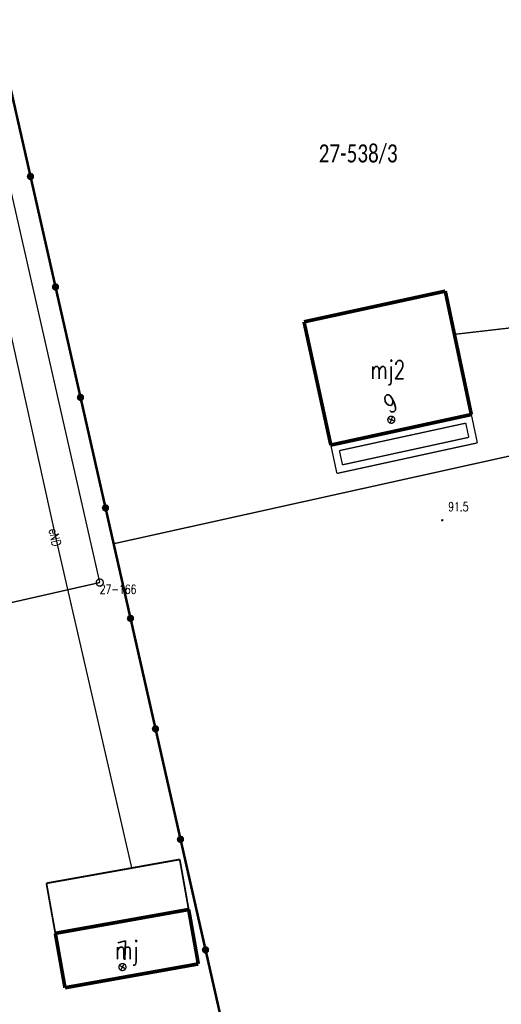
# Model space of a CAD drawing. Header units: metres. Extents: x 7542868 to 7543897, y 5828496 to 5830561.
# Tile 109 of 122: x 7543223 to 7543256, y 5830434 to 5830502. Entities that reach past the tile are written whole.
import ezdxf
from ezdxf.enums import TextEntityAlignment as Align

# ---------------------------------------------------------------- set-up
doc = ezdxf.new("R2010")
doc.units = ezdxf.units.M
doc.header["$MEASUREMENT"] = 0
for name, color, linetype in [('ADRESY_EADTD_T_0', 7, 'Continuous'), ('ADRESY_EAPADR_T_0', 7, 'Continuous'), ('BDOT500_BUIB_L_10', 7, 'Continuous'), ('BDOT500_KTOK_L_4', 7, 'Continuous'), ('BDOT500_RTPW_T_0', 7, 'Continuous'), ('BUDYNKI_EGBB_E_T_0', 7, 'Continuous'), ('BUDYNKI_EGBB_L_0', 7, 'Continuous'), ('BUDYNKI_EGBE_L_0', 7, 'Continuous'), ('GESUT_SUPE_E_T_3', 7, 'Continuous'), ('GESUT_SUPE_L_3', 7, 'Continuous'), ('GLOWNA_BAZA_DZIALKI', 7, 'Continuous'), ('GLOWNA_BAZA_NUMERY_PUNKTOW', 7, 'Continuous'), ('GLOWNA_BAZA_PUNKTY', 7, 'Continuous'), ('SZUMIN_511-1_DROGA_POM_UZUPEL__', 7, 'Continuous')]:
    doc.layers.add(name, color=color, linetype=linetype)
doc.layers.add('Numery_dzialek', color=7, linetype='Continuous', lineweight=13)
doc.styles.add('Legend', font='calibri.ttf')
doc.styles.add('STYL_ARIAL', font='simplex', dxfattribs={"width": 0.75, "oblique": 0.1})

msp = doc.modelspace()

# ---------------------------------------------------------------- linework, layer by layer
at = {"layer": 'ADRESY_EAPADR_T_0', "color": 7, "const_width": 0.09}
for points in [[(7543248.5474, 5830474.8476), (7543248.6872, 5830474.865), (7543248.8142, 5830474.804), (7543248.8881, 5830474.6841), (7543248.8854, 5830474.5432), (7543248.807, 5830474.4262), (7543248.6777, 5830474.3701), (7543248.5387, 5830474.3929), (7543248.434, 5830474.4871), (7543248.397, 5830474.623), (7543248.4392, 5830474.7574), (7543248.5474, 5830474.8476)], [(7543248.5551, 5830474.3858), (7543248.7387, 5830474.8507)], [(7543248.8794, 5830474.5264), (7543248.4144, 5830474.7101)], [(7543230.0121, 5830437.0745), (7543230.1529, 5830437.0714), (7543230.2697, 5830436.9927), (7543230.3254, 5830436.8633), (7543230.3023, 5830436.7243), (7543230.2077, 5830436.6199), (7543230.0717, 5830436.5832), (7543229.9374, 5830436.6259), (7543229.8476, 5830436.7344), (7543229.8306, 5830436.8742), (7543229.8919, 5830437.001), (7543230.0121, 5830437.0745)], [(7543230.2939, 5830436.7086), (7543229.8605, 5830436.9578)], [(7543229.9526, 5830436.6165), (7543230.2018, 5830437.0499)]]:
    msp.add_lwpolyline(points, dxfattribs=at)
at = {"layer": 'BDOT500_BUIB_L_10', "color": 7, "const_width": 0.125}
for points in [[(7543224.8261, 5830442.6175), (7543234.0361, 5830444.2619)], [(7543234.0361, 5830444.2619), (7543234.6502, 5830440.8056)], [(7543225.4403, 5830439.1612), (7543224.8261, 5830442.6175)], [(7543234.6502, 5830440.8056), (7543225.4403, 5830439.1612)]]:
    msp.add_lwpolyline(points, dxfattribs=at)
at = {"layer": 'BDOT500_KTOK_L_4', "color": 7, "const_width": 0.175}
for points in [[(7543223.727, 5830491.4127), (7543222, 5830499.04)], [(7543223.5925, 5830491.3087), (7543223.5572, 5830491.4195), (7543223.6013, 5830491.5271), (7543223.7042, 5830491.5812), (7543223.8179, 5830491.5564), (7543223.889, 5830491.4644), (7543223.8843, 5830491.3482), (7543223.8061, 5830491.2622), (7543223.6908, 5830491.2466), (7543223.5925, 5830491.3087)], [(7543225.454, 5830483.7854), (7543223.727, 5830491.4127)], [(7543225.3195, 5830483.6814), (7543225.2842, 5830483.7922), (7543225.3283, 5830483.8998), (7543225.4313, 5830483.9538), (7543225.5449, 5830483.9291), (7543225.616, 5830483.8371), (7543225.6113, 5830483.7209), (7543225.5331, 5830483.6349), (7543225.4178, 5830483.6193), (7543225.3195, 5830483.6814)], [(7543227.1811, 5830476.1581), (7543225.454, 5830483.7854)], [(7543227.0466, 5830476.0541), (7543227.0112, 5830476.1649), (7543227.0553, 5830476.2725), (7543227.1583, 5830476.3265), (7543227.2719, 5830476.3018), (7543227.343, 5830476.2098), (7543227.3384, 5830476.0936), (7543227.2601, 5830476.0076), (7543227.1449, 5830475.992), (7543227.0466, 5830476.0541)], [(7543228.9081, 5830468.5308), (7543227.1811, 5830476.1581)], [(7543228.7736, 5830468.4268), (7543228.7382, 5830468.5376), (7543228.7824, 5830468.6452), (7543228.8853, 5830468.6992), (7543228.9989, 5830468.6745), (7543229.07, 5830468.5824), (7543229.0654, 5830468.4663), (7543228.9871, 5830468.3802), (7543228.8719, 5830468.3647), (7543228.7736, 5830468.4268)], [(7543230.6351, 5830460.9034), (7543228.9081, 5830468.5308)], [(7543230.5006, 5830460.7995), (7543230.4653, 5830460.9103), (7543230.5094, 5830461.0179), (7543230.6123, 5830461.0719), (7543230.7259, 5830461.0471), (7543230.7971, 5830460.9551), (7543230.7924, 5830460.8389), (7543230.7141, 5830460.7529), (7543230.5989, 5830460.7373), (7543230.5006, 5830460.7995)], [(7543232.3621, 5830453.2761), (7543230.6351, 5830460.9034)], [(7543232.2276, 5830453.1722), (7543232.1923, 5830453.283), (7543232.2364, 5830453.3905), (7543232.3394, 5830453.4446), (7543232.453, 5830453.4198), (7543232.5241, 5830453.3278), (7543232.5194, 5830453.2116), (7543232.4412, 5830453.1256), (7543232.3259, 5830453.11), (7543232.2276, 5830453.1722)], [(7543234.0892, 5830445.6488), (7543232.3621, 5830453.2761)], [(7543233.9547, 5830445.5449), (7543233.9193, 5830445.6556), (7543233.9634, 5830445.7632), (7543234.0664, 5830445.8173), (7543234.18, 5830445.7925), (7543234.2511, 5830445.7005), (7543234.2464, 5830445.5843), (7543234.1682, 5830445.4983), (7543234.053, 5830445.4827), (7543233.9547, 5830445.5449)], [(7543235.8162, 5830438.0215), (7543234.0892, 5830445.6488)], [(7543235.6817, 5830437.9176), (7543235.6463, 5830438.0283), (7543235.6904, 5830438.1359), (7543235.7934, 5830438.19), (7543235.907, 5830438.1652), (7543235.9781, 5830438.0732), (7543235.9735, 5830437.957), (7543235.8952, 5830437.871), (7543235.78, 5830437.8554), (7543235.6817, 5830437.9176)], [(7543237.5432, 5830430.3942), (7543235.8162, 5830438.0215)]]:
    msp.add_lwpolyline(points, dxfattribs=at)
at = {"layer": 'BDOT500_RTPW_T_0', "color": 7, "const_width": 0.075}
msp.add_lwpolyline([(7543252.2108, 5830467.6817), (7543252.1976, 5830467.6499), (7543252.1658, 5830467.6367), (7543252.1339, 5830467.6499), (7543252.1208, 5830467.6817), (7543252.1339, 5830467.7135), (7543252.1658, 5830467.7267), (7543252.1976, 5830467.7135), (7543252.2108, 5830467.6817)], dxfattribs=at)
at = {"layer": 'BUDYNKI_EGBB_L_0', "color": 34, "const_width": 0.25}
for points in [[(7543252.3757, 5830483.4956), (7543242.6189, 5830481.3773)], [(7543254.1753, 5830474.9768), (7543252.3757, 5830483.4956)], [(7543242.6189, 5830481.3773), (7543244.4684, 5830472.8689)], [(7543244.4684, 5830472.8689), (7543254.1753, 5830474.9768)], [(7543225.4403, 5830439.1612), (7543234.6502, 5830440.8056)], [(7543234.6502, 5830440.8056), (7543235.3165, 5830437.0497)], [(7543226.1065, 5830435.4053), (7543225.4403, 5830439.1612)], [(7543235.3165, 5830437.0497), (7543226.1065, 5830435.4053)]]:
    msp.add_lwpolyline(points, dxfattribs=at)
at = {"layer": 'BUDYNKI_EGBE_L_0', "color": 7, "const_width": 0.09}
for points in [[(7543244.4684, 5830472.8689), (7543254.1753, 5830474.9768)], [(7543254.1753, 5830474.9768), (7543254.59, 5830473.02)], [(7543245.0623, 5830472.4862), (7543253.7903, 5830474.3816)], [(7543253.7903, 5830474.3816), (7543253.9977, 5830473.4029)], [(7543253.9977, 5830473.4029), (7543245.2734, 5830471.5051)], [(7543244.89, 5830470.91), (7543244.4684, 5830472.8689)], [(7543254.59, 5830473.02), (7543244.89, 5830470.91)], [(7543245.2734, 5830471.5051), (7543245.0623, 5830472.4862)]]:
    msp.add_lwpolyline(points, dxfattribs=at)
at = {"layer": 'GESUT_SUPE_L_3', "color": 1, "const_width": 0.09}
for points in [[(7543220.2309, 5830490.1986), (7543225.5028, 5830466.3473)], [(7543266.9075, 5830482.1166), (7543253.0058, 5830480.5125)], [(7543225.5028, 5830466.3473), (7543230.7183, 5830443.6695)]]:
    msp.add_lwpolyline(points, dxfattribs=at)
at = {"layer": 'GLOWNA_BAZA_DZIALKI', "color": 92, "lineweight": 20, "const_width": 0.09}
for points in [[(7543221.24, 5830502.19), (7543237.54, 5830430.39)], [(7543228.51, 5830463.38), (7543219.83, 5830501.62)], [(7543201.97, 5830457.36), (7543228.51, 5830463.38)]]:
    msp.add_lwpolyline(points, dxfattribs=at)
at = {"layer": 'GLOWNA_BAZA_PUNKTY', "color": 7, "const_width": 0.09}
msp.add_lwpolyline([(7543228.51, 5830463.63), (7543228.6452, 5830463.5903), (7543228.7374, 5830463.4839), (7543228.7575, 5830463.3444), (7543228.6989, 5830463.2163), (7543228.5804, 5830463.1401), (7543228.4396, 5830463.1401), (7543228.3211, 5830463.2163), (7543228.2625, 5830463.3444), (7543228.2826, 5830463.4839), (7543228.3748, 5830463.5903), (7543228.51, 5830463.63)], dxfattribs=at)
at = {"layer": 'SZUMIN_511-1_DROGA_POM_UZUPEL__', "color": 3, "const_width": 0.09}
for points in [[(7543229.44, 5830466.05), (7543268.68, 5830474.74)], [(7543237.54, 5830430.39), (7543229.44, 5830466.05)]]:
    msp.add_lwpolyline(points, dxfattribs=at)
at = {"layer": 'SZUMIN_511-1_DROGA_POM_UZUPEL__', "color": 7, "const_width": 0.09}
for points in [[(7543268.68, 5830474.74), (7543229.44, 5830466.05)], [(7543229.44, 5830466.05), (7543237.54, 5830430.39)]]:
    msp.add_lwpolyline(points, dxfattribs=at)

# ---------------------------------------------------------------- texts
at = {"layer": 'ADRESY_EADTD_T_0', "color": 214, "style": 'STYL_ARIAL', "width": 0.75}
for s, rotation, p in [('9', 23.4491, (7543248.6193, 5830474.6819)), ('7', 15.0991, (7543230.0591, 5830436.9002))]:
    msp.add_text(s, height=1.25, rotation=rotation, dxfattribs=at).set_placement(p, align=Align.BOTTOM_LEFT)
at = {"layer": 'BDOT500_RTPW_T_0', "color": 7, "style": 'STYL_ARIAL', "width": 0.75}
msp.add_text('91.5', height=0.625, dxfattribs=at).set_placement((7543252.5765, 5830468.9252), align=Align.TOP_LEFT)
at = {"layer": 'BUDYNKI_EGBB_E_T_0', "color": 7, "style": 'STYL_ARIAL', "width": 0.75}
for s, p in [('mj2', (7543248.4063, 5830478.0755)), ('mj', (7543230.3784, 5830438.0013))]:
    msp.add_text(s, height=1.25, dxfattribs=at).set_placement(p, align=Align.MIDDLE_CENTER)
at = {"layer": 'GESUT_SUPE_E_T_3', "color": 1, "style": 'STYL_ARIAL', "width": 0.75}
msp.add_text('eND', height=0.625, rotation=282.9369, dxfattribs=at).set_placement((7543225.4163, 5830466.4975), align=Align.MIDDLE_CENTER)
at = {"layer": 'GLOWNA_BAZA_NUMERY_PUNKTOW', "color": 7, "style": 'STYL_ARIAL', "width": 0.75}
msp.add_text('27-166', height=0.625, dxfattribs=at).set_placement((7543228.51, 5830463.2237), align=Align.TOP_LEFT)
at = {"layer": 'Numery_dzialek', "color": 92, "linetype": 'Continuous', "style": 'Legend', "width": 0.75}
msp.add_text('27-538/3', height=1.25, dxfattribs=at).set_placement((7543243.63, 5830493.6275), align=Align.TOP_LEFT)

doc.saveas('drawing.dxf')
